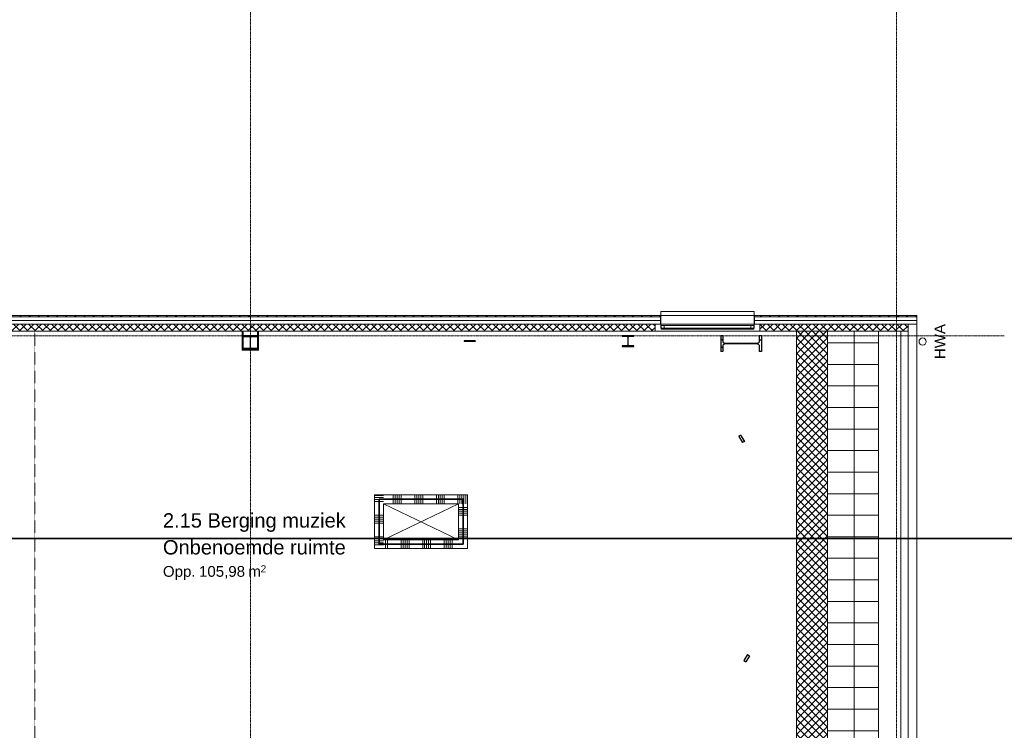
# Model space of a CAD drawing. Extents: x 0 to 92550, y 0 to 59400.
# Tile 74 of 94: x 47526 to 61239, y 28406 to 38299. Entities that reach past the tile are written whole.
import ezdxf
from ezdxf.xclip import XClip

# ---------------------------------------------------------------- set-up
doc = ezdxf.new("R2010")
doc.units = 0
doc.header["$MEASUREMENT"] = 0
doc.header["$XCLIPFRAME"] = 0
for name, pattern in [('Streep-punt fijn', [1251.000023, 626.000023, -312.5, 0, -312.5]), ('Streep-streepje', [1300, 1000, -100, 100, -100]), ('Streeplijn fijn', [234.119993, 155.999994, -78.119999]), ('Streeplijn grof', [937.5, 625, -312.5]), ('Wipeout_Contour', [100000, 0, -100000])]:
    doc.linetypes.add(name, pattern=pattern)
for name, color, linetype in [('ZZ 21 Buitenwand algemeen', 7, 'Continuous'), ('ZZ 22 Binnenwand metal stud', 7, 'Continuous'), ('ZZ 27 Gootconstructies', 7, 'Continuous'), ('ZZ 28 HDC staalconstructies', 7, 'Continuous'), ('ZZ 31 Ventilatieroosters', 7, 'Continuous'), ('ZZ 31 Waterslagen', 7, 'Continuous'), ('ZZ 34 Balustrades', 7, 'Continuous'), ('ZZ 41 Buitenwandafwerking gevelhout', 7, 'Continuous'), ('ZZ 42 Aftimmerwerk algemeen', 7, 'Continuous'), ('ZZ 47 Dakafwerking metalen dakbedekking', 7, 'Continuous'), ('ZZ 52 Hemelwaterafvoeren', 7, 'Continuous'), ('ZZ A Stramien', 7, 'Continuous'), ('ZZ Aankleding 2D tek', 7, 'Continuous'), ('ZZ B Bouwbesluitlijnen', 7, 'Continuous'), ('ZZ Info_tekst Algemeen', 7, 'Continuous'), ('ZZ Markers doorsnede', 7, 'Continuous'), ('ZZ Zone Gebruiksruimten', 7, 'Continuous')]:
    doc.layers.add(name, color=color, linetype=linetype)
doc.styles.add('GENERATED_STYLE_2', font='arial.ttf')
pattern_1 = [(45, (5738.87, 6500), (-63.63961, 63.63961), [])]
pattern_2 = [(225, (5738.87, 6500), (-53.03301, 53.03301), []), (315, (5738.87, 6500), (53.03301, 53.03301), [])]
pattern_3 = [(45, (5738.87, 6500), (-159.099, 159.099), []), (45, (5685.83, 6553.03), (-159.099, 159.099), [])]

# ---------------------------------------------------------------- blocks, each defined once
blk = doc.blocks.new('*X142')
at = {"layer": 'ZZ 22 Binnenwand metal stud', "color": 7, "linetype": 'Continuous', "lineweight": 5, "ltscale": 0.01}
for p, q in [((52594, 31673), (52481, 31673)), ((52594, 31645), (52509, 31645)), ((52594, 31618), (52536, 31618)), ((52594, 31590), (52564, 31590))]:
    blk.add_line(p, q, dxfattribs=at)
blk = doc.blocks.new('*X143')
at = {"layer": 'ZZ 22 Binnenwand metal stud', "color": 7, "linetype": 'Continuous', "lineweight": 5, "ltscale": 0.01}
for p, q in [((52594, 30990), (52524, 30990)), ((52594, 31018), (52552, 31018)), ((52594, 31045), (52579, 31045))]:
    blk.add_line(p, q, dxfattribs=at)
blk = doc.blocks.new('*X144')
at = {"layer": 'ZZ 22 Binnenwand metal stud', "color": 7, "linetype": 'Continuous', "lineweight": 5, "ltscale": 0.01}
for p, q in [((52481, 31673), (52469, 31673)), ((52509, 31645), (52469, 31645)), ((52536, 31618), (52469, 31618)), ((52564, 31590), (52469, 31590))]:
    blk.add_line(p, q, dxfattribs=at)
blk = doc.blocks.new('*X145')
at = {"layer": 'ZZ 22 Binnenwand metal stud', "color": 7, "linetype": 'Continuous', "lineweight": 5, "ltscale": 0.01}
for p, q in [((52594, 31400), (52469, 31400)), ((52594, 31373), (52469, 31373)), ((52594, 31345), (52469, 31345)), ((52594, 31318), (52469, 31318)), ((52594, 31290), (52469, 31290)), ((52594, 31100), (52469, 31100)), ((52594, 31073), (52469, 31073))]:
    blk.add_line(p, q, dxfattribs=at)
blk = doc.blocks.new('*X146')
at = {"layer": 'ZZ 22 Binnenwand metal stud', "color": 7, "linetype": 'Continuous', "lineweight": 5, "ltscale": 0.01}
for p, q in [((52579, 31045), (52469, 31045)), ((52552, 31018), (52469, 31018)), ((52524, 30990), (52469, 30990))]:
    blk.add_line(p, q, dxfattribs=at)
blk = doc.blocks.new('*X147')
at = {"layer": 'ZZ 22 Binnenwand metal stud', "color": 7, "linetype": 'Continuous', "lineweight": 5, "ltscale": 0.01}
for p, q in [((53657, 31560), (53657, 31578)), ((53684, 31560), (53684, 31605)), ((53711, 31560), (53711, 31633)), ((53739, 31560), (53739, 31660))]:
    blk.add_line(p, q, dxfattribs=at)
blk = doc.blocks.new('*X148')
at = {"layer": 'ZZ 22 Binnenwand metal stud', "color": 7, "linetype": 'Continuous', "lineweight": 5, "ltscale": 0.01}
for p, q in [((53657, 31578), (53657, 31685)), ((53684, 31605), (53684, 31685)), ((53711, 31633), (53711, 31685)), ((53739, 31660), (53739, 31685))]:
    blk.add_line(p, q, dxfattribs=at)
blk = doc.blocks.new('*X149')
at = {"layer": 'ZZ 22 Binnenwand metal stud', "color": 7, "linetype": 'Continuous', "lineweight": 5, "ltscale": 0.01}
for p, q in [((52729, 31560), (52729, 31685)), ((52757, 31560), (52757, 31685)), ((52784, 31560), (52784, 31685)), ((52811, 31560), (52811, 31685)), ((52839, 31560), (52839, 31685)), ((53029, 31560), (53029, 31685)), ((53057, 31560), (53057, 31685)), ((53084, 31560), (53084, 31685)), ((53111, 31560), (53111, 31685)), ((53139, 31560), (53139, 31685)), ((53329, 31560), (53329, 31685)), ((53357, 31560), (53357, 31685)), ((53384, 31560), (53384, 31685)), ((53411, 31560), (53411, 31685)), ((53439, 31560), (53439, 31685)), ((53629, 31560), (53629, 31685))]:
    blk.add_line(p, q, dxfattribs=at)
blk = doc.blocks.new('*X152')
at = {"layer": 'ZZ 22 Binnenwand metal stud', "color": 7, "linetype": 'Continuous', "lineweight": 5, "ltscale": 0.01}
for p, q in [((53639, 31510), (53764, 31510)), ((53639, 31482), (53764, 31482)), ((53639, 31455), (53764, 31455)), ((53639, 31427), (53764, 31427)), ((53639, 31400), (53764, 31400)), ((53639, 31210), (53764, 31210)), ((53639, 31182), (53764, 31182)), ((53639, 31155), (53764, 31155)), ((53639, 31127), (53764, 31127)), ((53639, 31100), (53764, 31100))]:
    blk.add_line(p, q, dxfattribs=at)
blk = doc.blocks.new('*X206')
at = {"layer": 'ZZ 22 Binnenwand metal stud', "color": 7, "linetype": 'Continuous', "lineweight": 5, "ltscale": 0.01}
for p, q in [((52621, 31060), (52621, 30935)), ((52649, 31060), (52649, 30935)), ((52839, 31060), (52839, 30935)), ((52866, 31060), (52866, 30935)), ((52894, 31060), (52894, 30935)), ((52921, 31060), (52921, 30935)), ((52949, 31060), (52949, 30935)), ((53139, 31060), (53139, 30935)), ((53166, 31060), (53166, 30935)), ((53194, 31060), (53194, 30935)), ((53221, 31060), (53221, 30935)), ((53249, 31060), (53249, 30935)), ((53439, 31060), (53439, 30935)), ((53466, 31060), (53466, 30935)), ((53494, 31060), (53494, 30935)), ((53521, 31060), (53521, 30935)), ((53549, 31060), (53549, 30935))]:
    blk.add_line(p, q, dxfattribs=at)
blk = doc.blocks.new('Drawing_1_1', base_point=(5739, 6500))
at = {"layer": 'ZZ 21 Buitenwand algemeen', "linetype": 'Continuous', "lineweight": 0, "true_color": 0x000000}
h = blk.add_hatch(dxfattribs=at)
h.set_pattern_fill('415_Isolatie_ruit_0001', color=18, style=0, pattern_type=2)
h.set_pattern_definition(pattern_2)
h.paths.add_polyline_path([(43428, 34061), (43428, 33961), (56377, 33961), (56377, 34061)])
at = {"layer": 'ZZ 28 HDC staalconstructies', "linetype": 'Continuous', "lineweight": 0, "true_color": 0x000000}
h = blk.add_hatch(dxfattribs=at)
h.set_pattern_fill('515_Staal_0001', color=18, style=0, pattern_type=2)
h.set_pattern_definition([(315, (50638.87, 33710), (159.1, 159.1), []), (315, (50585.83, 33656.97), (159.1, 159.1), [])])
h.paths.add_polyline_path([(50839, 33710), (50839, 33720), (50760, 33720, -0.414214), (50742, 33738), (50742, 33872, -0.414214), (50760, 33890), (50839, 33890), (50839, 33900), (50639, 33900), (50639, 33890), (50718, 33890, -0.414214), (50736, 33872), (50736, 33738, -0.414214), (50718, 33720), (50639, 33720), (50639, 33710)])
h = blk.add_hatch(dxfattribs=at)
h.set_pattern_fill('515_Staal_0001', color=18, style=0, pattern_type=2)
h.set_pattern_definition([(315, (55918.87, 33748), (159.1, 159.1), []), (315, (55865.83, 33694.97), (159.1, 159.1), [])])
h.paths.add_polyline_path([(56079, 33748), (56079, 33757), (56017, 33757, -0.414214), (56002, 33772), (56002, 33876, -0.414214), (56017, 33891), (56079, 33891), (56079, 33900), (55919, 33900), (55919, 33891), (55981, 33891, -0.414214), (55996, 33876), (55996, 33772, -0.414214), (55981, 33757), (55919, 33757), (55919, 33748)])
h = blk.add_hatch(dxfattribs=at)
h.set_pattern_fill('515_Staal_0001', color=18, style=0, pattern_type=2)
h.set_pattern_definition([(135, (5738.87, 6500), (159.099, 159.099), []), (135, (5685.83, 6446.97), (159.099, 159.099), [])])
h.paths.add_polyline_path([(57291, 33680), (57320, 33680), (57320, 33768), (57327, 33777), (57344, 33784), (57369, 33786), (57778, 33786), (57802, 33784), (57820, 33777), (57826, 33768), (57826, 33680), (57856, 33680), (57856, 33900), (57826, 33900), (57826, 33811), (57820, 33803), (57802, 33796), (57778, 33794), (57369, 33794), (57344, 33796), (57327, 33803), (57320, 33811), (57320, 33900), (57291, 33900)])
h = blk.add_hatch(dxfattribs=at)
h.set_pattern_fill('515_Staal_0001', color=18, style=0, pattern_type=2)
h.set_pattern_definition(pattern_3)
h.paths.add_polyline_path([(53716, 33830), (53716, 33818), (53872, 33818), (53872, 33830)])
h = blk.add_hatch(dxfattribs=at)
h.set_pattern_fill('515_Staal_0001', color=18, style=0, pattern_type=2)
h.set_pattern_definition(pattern_3)
h.paths.add_polyline_path([(57620, 32428), (57567, 32513), (57540, 32496), (57593, 32411)])
h = blk.add_hatch(dxfattribs=at)
h.set_pattern_fill('515_Staal_0001', color=18, style=0, pattern_type=2)
h.set_pattern_definition(pattern_3)
h.paths.add_polyline_path([(57637, 29360), (57691, 29445), (57664, 29462), (57610, 29378)])
at = {"layer": 'ZZ 41 Buitenwandafwerking gevelhout', "linetype": 'Continuous', "lineweight": 0, "true_color": 0x000000}
h = blk.add_hatch(dxfattribs=at)
h.set_pattern_fill('310_Naaldhout__01__0001', color=18, style=0, pattern_type=2)
h.set_pattern_definition(pattern_1)
h.paths.add_polyline_path([(56451, 34182), (43521, 34182), (43521, 34161), (56451, 34161)])
h = blk.add_hatch(dxfattribs=at)
h.set_pattern_fill('310_Naaldhout__01__0001', color=18, style=0, pattern_type=2)
h.set_pattern_definition(pattern_1)
h.paths.add_polyline_path([(60021, 34182), (57761, 34182), (57761, 34161), (60000, 34161)])
h = blk.add_hatch(dxfattribs=at)
h.set_pattern_fill('310_Naaldhout__01__0001', color=18, style=0, pattern_type=2)
h.set_pattern_definition(pattern_1)
h.paths.add_polyline_path([(60000, 34161), (60021, 34161), (60021, 34182)])
at = {"layer": 'ZZ 42 Aftimmerwerk algemeen', "linetype": 'Continuous', "lineweight": 0, "true_color": 0x7f7f7f}
for points in [[(50639, 33710), (50639, 33961), (50627, 33961), (50627, 33710)], [(50851, 33710), (50851, 33961), (50839, 33961), (50839, 33710)], [(50627, 33710), (50627, 33698), (50639, 33710)], [(50639, 33710), (50627, 33698), (50639, 33698)], [(50839, 33710), (50639, 33710), (50639, 33698), (50839, 33698)], [(50839, 33710), (50851, 33698), (50851, 33710)], [(50839, 33698), (50851, 33698), (50839, 33710)]]:
    blk.add_hatch(color=8, dxfattribs=at).paths.add_polyline_path(points)
at = {"layer": 'ZZ 47 Dakafwerking metalen dakbedekking', "linetype": 'Continuous', "lineweight": 0, "true_color": 0x000000}
h = blk.add_hatch(dxfattribs=at)
h.set_pattern_fill('415_Isolatie_ruit_0001', color=18, style=0, pattern_type=2)
h.set_pattern_definition([(315, (5738.87, 6500), (53.03301, 53.03301), []), (45, (5738.87, 6500), (-53.03301, 53.03301), [])])
h.paths.add_polyline_path([(58777, 33961), (58344, 33961), (58344, 11439), (58777, 11439)])
h = blk.add_hatch(dxfattribs=at)
h.set_pattern_fill('930_Lijnen_vert_300_0001', color=18, style=0, pattern_type=2)
h.set_pattern_definition([(180, (59738.87, 22700), (0, 300), [])])
h.paths.add_polyline_path([(59486, 11439), (59486, 33961), (58777, 33961), (58777, 11439)])
at = {"layer": 'ZZ 21 Buitenwand algemeen', "color": 7, "linetype": 'Continuous', "lineweight": 15, "ltscale": 0.01}
for p, q in [((56377, 34061), (56377, 33961)), ((56377, 34061), (56377, 33961)), ((57835, 34061), (57835, 33961)), ((57835, 34061), (57835, 33961))]:
    blk.add_line(p, q, dxfattribs=at)
at = {"layer": 'ZZ 21 Buitenwand algemeen', "color": 7, "linetype": 'Continuous', "lineweight": 5, "ltscale": 0.01}
blk.add_line((57835, 33961), (56377, 33961), dxfattribs=at)
at = {"layer": 'ZZ 21 Buitenwand algemeen', "color": 7, "linetype": 'Continuous', "lineweight": 15, "ltscale": 0.01, "flags": 128}
for points in [[(56377, 34061), (43428, 34061)], [(43428, 33961), (56377, 33961)]]:
    blk.add_lwpolyline(points, dxfattribs=at)
at = {"layer": 'ZZ 22 Binnenwand metal stud', "color": 7, "linetype": 'Continuous', "lineweight": 15, "ltscale": 0.01, "flags": 128}
for points in [[(52469, 31685), (52594, 31685)], [(52469, 31685), (52469, 30935)], [(53764, 31685), (52594, 31685)], [(53764, 31685), (53764, 31560)], [(52594, 31060), (52594, 31560)], [(52594, 31560), (53639, 31560)], [(53639, 31560), (53639, 31060)], [(53764, 30935), (53764, 31560)], [(53639, 31060), (52594, 31060)], [(52469, 30935), (52594, 30935)], [(52594, 30935), (53639, 30935)], [(53764, 30935), (53639, 30935)]]:
    blk.add_lwpolyline(points, dxfattribs=at)
at = {"layer": 'ZZ 27 Gootconstructies', "color": 7, "linetype": 'Continuous', "lineweight": 9, "ltscale": 0.01}
for p, q in [((59146, 33961), (59146, 11439)), ((59146, 33961), (59800, 33961)), ((59800, 33961), (59800, 11439))]:
    blk.add_line(p, q, dxfattribs=at)
at = {"layer": 'ZZ 28 HDC staalconstructies', "color": 7, "linetype": 'Continuous', "lineweight": 25, "ltscale": 0.01}
for p, q in [((57291, 33900), (57291, 33680)), ((57320, 33900), (57291, 33900)), ((57320, 33900), (57320, 33811)), ((57826, 33900), (57826, 33811)), ((57856, 33900), (57826, 33900)), ((57856, 33900), (57856, 33680)), ((53716, 33830), (53716, 33818)), ((53872, 33830), (53716, 33830)), ((53872, 33818), (53716, 33818)), ((53872, 33830), (53872, 33818)), ((57320, 33811), (57327, 33803)), ((57327, 33777), (57320, 33768)), ((57320, 33768), (57320, 33680)), ((57826, 33811), (57820, 33803)), ((57820, 33777), (57826, 33768)), ((57826, 33768), (57826, 33680)), ((57320, 33680), (57291, 33680)), ((57856, 33680), (57826, 33680)), ((57567, 32513), (57540, 32496)), ((57567, 32513), (57620, 32428)), ((57540, 32496), (57593, 32411)), ((57620, 32428), (57593, 32411)), ((57664, 29462), (57610, 29378)), ((57610, 29378), (57637, 29360)), ((57691, 29445), (57637, 29360)), ((57664, 29462), (57691, 29445))]:
    blk.add_line(p, q, dxfattribs=at)
at = {"layer": 'ZZ 28 HDC staalconstructies', "color": 7, "linetype": 'Continuous', "lineweight": 25, "ltscale": 0.01, "flags": 128}
for points in [[(50839, 33710), (50839, 33720), (50760, 33720, -0.414214), (50742, 33738), (50742, 33872, -0.414214), (50760, 33890), (50839, 33890), (50839, 33900), (50639, 33900), (50639, 33890), (50718, 33890, -0.414214), (50736, 33872), (50736, 33738, -0.414214), (50718, 33720), (50639, 33720), (50639, 33710)], [(56079, 33748), (56079, 33757), (56017, 33757, -0.414214), (56002, 33772), (56002, 33876, -0.414214), (56017, 33891), (56079, 33891), (56079, 33900), (55919, 33900), (55919, 33891), (55981, 33891, -0.414214), (55996, 33876), (55996, 33772, -0.414214), (55981, 33757), (55919, 33757), (55919, 33748)]]:
    blk.add_lwpolyline(points, format="xyb", close=True, dxfattribs=at)
for points in [[(57327, 33803), (57344, 33796), (57369, 33794), (57778, 33794), (57802, 33796), (57820, 33803)], [(57820, 33777), (57802, 33784), (57778, 33786), (57369, 33786), (57344, 33784), (57327, 33777)]]:
    blk.add_lwpolyline(points, dxfattribs=at)
at = {"layer": 'ZZ 31 Ventilatieroosters', "color": 7, "linetype": 'Continuous', "lineweight": 5, "ltscale": 0.01}
for p, q in [((56461, 34042), (57751, 34042)), ((56461, 33989), (56461, 34042)), ((56501, 34042), (56501, 33989)), ((57711, 34042), (57711, 33989)), ((57751, 34042), (57751, 33989)), ((57751, 33989), (56461, 33989))]:
    blk.add_line(p, q, dxfattribs=at)
at = {"layer": 'ZZ 31 Waterslagen', "color": 7, "linetype": 'Continuous', "lineweight": 9, "ltscale": 0.01}
for p, q in [((57756, 34236), (56456, 34236)), ((56456, 34236), (56456, 34005)), ((57756, 34236), (57756, 34005)), ((57756, 34005), (56456, 34005))]:
    blk.add_line(p, q, dxfattribs=at)
at = {"layer": 'ZZ 41 Buitenwandafwerking gevelhout', "color": 7, "linetype": 'Continuous', "lineweight": 9, "ltscale": 0.01}
for p, q in [((56451, 34161), (43503, 34161)), ((56451, 34182), (56451, 34161)), ((56451, 34182), (56451, 34161)), ((57761, 34182), (57761, 34161)), ((57761, 34182), (57761, 34161)), ((60000, 34161), (57761, 34161)), ((60000, 34161), (60021, 34161))]:
    blk.add_line(p, q, dxfattribs=at)
at = {"layer": 'ZZ 41 Buitenwandafwerking gevelhout', "color": 7, "linetype": 'Continuous', "lineweight": 5, "ltscale": 0.01}
for p, q in [((56451, 34161), (56451, 34111)), ((56451, 34161), (56451, 34111)), ((57761, 34161), (57761, 34111)), ((57761, 34161), (57761, 34111)), ((56451, 34111), (43462, 34111)), ((56451, 34111), (56451, 34061)), ((56451, 34111), (56451, 34061)), ((57761, 34061), (56451, 34061)), ((57761, 34111), (57761, 34061)), ((57761, 34111), (57761, 34061))]:
    blk.add_line(p, q, dxfattribs=at)
at = {"layer": 'ZZ 41 Buitenwandafwerking gevelhout', "color": 7, "linetype": 'Continuous', "lineweight": 9, "ltscale": 0.01, "flags": 128}
for points in [[(56451, 34182), (43521, 34182)], [(60021, 34182), (57761, 34182)], [(60021, 34182), (60021, 34161)]]:
    blk.add_lwpolyline(points, dxfattribs=at)
at = {"layer": 'ZZ 41 Buitenwandafwerking gevelhout', "color": 7, "linetype": 'Continuous', "lineweight": 5, "ltscale": 0.01, "flags": 128}
blk.add_lwpolyline([(43418, 34061), (56451, 34061)], dxfattribs=at)
at = {"layer": 'ZZ 42 Aftimmerwerk algemeen', "color": 7, "linetype": 'Continuous', "lineweight": 9, "ltscale": 0.01, "flags": 128}
for points in [[(50627, 33961), (50639, 33961)], [(50627, 33961), (50627, 33710)], [(50639, 33710), (50639, 33961)], [(50851, 33961), (50839, 33961)], [(50839, 33961), (50839, 33710)], [(50851, 33710), (50851, 33961)], [(50627, 33698), (50627, 33710)], [(50627, 33698), (50851, 33698)], [(50839, 33710), (50639, 33710)], [(50851, 33698), (50851, 33710)]]:
    blk.add_lwpolyline(points, dxfattribs=at)
at = {"layer": 'ZZ 47 Dakafwerking metalen dakbedekking', "color": 7, "linetype": 'Continuous', "lineweight": 9, "ltscale": 0.01}
for p, q in [((58777, 33961), (58344, 33961)), ((58344, 33961), (58344, 11439)), ((58777, 33961), (58777, 11439))]:
    blk.add_line(p, q, dxfattribs=at)
at = {"layer": 'ZZ 47 Dakafwerking metalen dakbedekking', "color": 7, "linetype": 'Streeplijn fijn', "lineweight": 5, "ltscale": 0.01, "flags": 128}
for points in [[(47739, 33961), (58777, 33961)], [(47739, 11436), (47739, 33961)]]:
    blk.add_lwpolyline(points, dxfattribs=at)
at = {"layer": 'ZZ 47 Dakafwerking metalen dakbedekking', "color": 7, "linetype": 'Continuous', "lineweight": 9, "ltscale": 0.01, "flags": 128}
for points in [[(58777, 33961), (59486, 33961)], [(59486, 33961), (59486, 11439)]]:
    blk.add_lwpolyline(points, dxfattribs=at)
at = {"layer": 'ZZ A Stramien', "color": 7, "linetype": 'Streep-punt fijn', "lineweight": 9, "ltscale": 0.01}
blk.add_line((50739, 6500), (50739, 52900), dxfattribs=at)
at = {"layer": 'ZZ Aankleding 2D tek', "color": 7, "linetype": 'Continuous', "lineweight": 5, "ltscale": 0.01}
for p, q in [((52594, 31060), (53639, 31560)), ((53639, 31060), (52594, 31560))]:
    blk.add_line(p, q, dxfattribs=at)
at = {"layer": 'ZZ B Bouwbesluitlijnen', "color": 255, "linetype": 'Continuous', "lineweight": 0, "ltscale": 0.01, "flags": 128}
blk.add_lwpolyline([(28371, 28002), (52706, 28002), (52706, 24698), (50606, 24698), (50606, 11218), (60021, 11218), (60021, 34182), (43521, 34182), (43521, 48182), (20739, 48182), (19796, 47414), (19796, 40013), (23639, 40013), (23639, 38400), (28371, 38400)], close=True, dxfattribs=at)
at = {"layer": 'ZZ B Bouwbesluitlijnen', "color": 1, "linetype": 'Streeplijn grof', "lineweight": 35, "ltscale": 0.01, "flags": 128}
for points in [[(52531, 31622), (52531, 30997)], [(52531, 30997), (52531, 31622)], [(52531, 31622), (53701, 31622)], [(53701, 31622), (52531, 31622)], [(53701, 31622), (53701, 30997)], [(53701, 30997), (53701, 31622)], [(52531, 30997), (53701, 30997)], [(53701, 30997), (52531, 30997)]]:
    blk.add_lwpolyline(points, dxfattribs=at)
at = {"layer": 'ZZ Zone Gebruiksruimten', "color": 255, "linetype": 'Continuous', "lineweight": 0, "ltscale": 0.01, "flags": 128}
for points in [[(43199, 33755), (43199, 28257), (43351, 28257), (43351, 28155), (50660, 28155), (50660, 28232), (50817, 28232), (50817, 28155), (52859, 28155), (52859, 24670), (58344, 24670), (58344, 33961), (50851, 33961), (50851, 33698), (50627, 33698), (50627, 33961), (43251, 33961), (43251, 33755)], [(52469, 30935), (52469, 31685), (53764, 31685), (53764, 30935)]]:
    blk.add_lwpolyline(points, close=True, dxfattribs=at)
at = {"layer": 'ZZ 34 Balustrades', "color": 7, "linetype": 'Continuous', "lineweight": 25, "ltscale": 0.01}
for name in ['*X149', '*X148', '*X144', '*X142', '*X147', '*X152', '*X145', '*X146', '*X143', '*X206']:
    blk.add_blockref(name, (0, 0), dxfattribs=at)
at = {"layer": 'ZZ Info_tekst Algemeen', "color": 7, "linetype": 'Continuous', "lineweight": 5, "insert": (60342, 33818), "char_height": 150, "attachment_point": 5, "rotation": 90, "style": 'GENERATED_STYLE_2'}
blk.add_mtext('\\A1;{\\pqc;\\fArial|b0|i0|c0|p0;\\W1.000000;HWA}', dxfattribs=at)
at = {"layer": 'ZZ Zone Gebruiksruimten', "color": 7, "linetype": 'Continuous', "lineweight": 5, "attachment_point": 1, "style": 'GENERATED_STYLE_2'}
for s, insert, char_height in [('\\A1;{\\pql;\\pt0;\\fArial|b0|i0|c0|p0;\\W1.000000;2.15 Berging muziek}', (49521, 31428), 200), ('\\A1;{\\pql;\\pt0;\\fArial|b0|i0|c0|p0;\\W1.000000;Onbenoemde ruimte}', (49521, 31054), 200), ('\\A1;{\\pql;\\pt0;\\fArial|b0|i0|c0|p0;\\W1.000000;Opp. }', (49521, 30693), 150), ('\\A1;{\\pql;\\fArial|b0|i0|c0|p0;\\W1.000000;105,98}', (50024, 30693), 150), ('\\A1;{\\pql;\\fArial|b0|i0|c0|p0;\\W1.000000; m}', (50653, 30693), 150), ('\\A1;{\\pql;\\fArial|b0|i0|c0|p0;\\W1.000000;2}', (50882, 30704), 100)]:
    blk.add_mtext(s, dxfattribs=dict(at, insert=insert, char_height=char_height))
at = {"color": 254, "linetype": 'Wipeout_Contour', "lineweight": 0, "ltscale": 260150.079957}
blk.add_wipeout([(60000, 34061), (60000, 11339), (60021, 11339), (60021, 34061)], dxfattribs=at).dxf.layer = 'ZZ 41 Buitenwandafwerking gevelhout'
at = {"color": 254, "linetype": 'Wipeout_Contour', "lineweight": 0, "ltscale": 260018.574238}
blk.add_wipeout([(59950, 34061), (59950, 11339), (60000, 11339), (60000, 34061)], dxfattribs=at).dxf.layer = 'ZZ 41 Buitenwandafwerking gevelhout'
at = {"layer": 'ZZ 41 Buitenwandafwerking gevelhout', "color": 7, "linetype": 'Continuous', "lineweight": 5, "ltscale": 0.01, "flags": 128}
for points in [[(60021, 34161), (60021, 34111)], [(60021, 34111), (60021, 34061)]]:
    blk.add_lwpolyline(points, dxfattribs=at)
at = {"layer": 'ZZ 41 Buitenwandafwerking gevelhout', "color": 7, "linetype": 'Continuous', "lineweight": 15, "ltscale": 0.01, "flags": 128}
blk.add_lwpolyline([(60021, 11339), (60021, 34061)], dxfattribs=at)
at = {"layer": 'ZZ 52 Hemelwaterafvoeren', "color": 7, "linetype": 'Continuous', "lineweight": 9, "ltscale": 0.01, "flags": 128}
blk.add_lwpolyline([(60051, 33818, -1), (60151, 33818, -1)], format="xyb", close=True, dxfattribs=at)
at = {"color": 254, "linetype": 'Wipeout_Contour', "lineweight": 0, "ltscale": 259833.36967}
blk.add_wipeout([(59900, 34061), (59900, 11339), (59950, 11339), (59950, 34061)], dxfattribs=at).dxf.layer = 'ZZ 41 Buitenwandafwerking gevelhout'
at = {"layer": 'ZZ 21 Buitenwand algemeen', "color": 7, "linetype": 'Continuous', "lineweight": 15, "ltscale": 0.01, "flags": 128}
blk.add_lwpolyline([(59900, 34061), (57835, 34061)], dxfattribs=at)
at = {"layer": 'ZZ 41 Buitenwandafwerking gevelhout', "color": 7, "linetype": 'Continuous', "lineweight": 5, "ltscale": 0.01}
for p, q in [((59950, 34111), (57761, 34111)), ((59900, 34061), (59950, 34061)), ((59900, 34061), (59950, 34061)), ((59950, 34111), (60000, 34111)), ((59950, 34061), (60000, 34061)), ((59950, 34061), (60000, 34061)), ((60000, 34111), (60021, 34111)), ((60000, 34061), (60021, 34061)), ((60000, 34061), (60021, 34061))]:
    blk.add_line(p, q, dxfattribs=at)
at = {"layer": 'ZZ 41 Buitenwandafwerking gevelhout', "color": 7, "linetype": 'Continuous', "lineweight": 5, "ltscale": 0.01, "flags": 128}
blk.add_lwpolyline([(57761, 34061), (59900, 34061)], dxfattribs=at)
at = {"layer": 'ZZ 41 Buitenwandafwerking gevelhout', "color": 7, "linetype": 'Continuous', "lineweight": 15, "ltscale": 0.01, "flags": 128}
blk.add_lwpolyline([(59900, 34061), (59900, 11339)], dxfattribs=at)
at = {"color": 254, "linetype": 'Wipeout_Contour', "lineweight": 0, "ltscale": 259494.183791}
blk.add_wipeout([(59800, 33961), (59800, 11439), (59900, 11439), (59900, 33961)], dxfattribs=at).dxf.layer = 'ZZ 21 Buitenwand algemeen'
at = {"layer": 'ZZ 21 Buitenwand algemeen', "linetype": 'Continuous', "lineweight": 0, "true_color": 0x000000}
h = blk.add_hatch(dxfattribs=at)
h.set_pattern_fill('415_Isolatie_ruit_0001', color=18, style=0, pattern_type=2)
h.set_pattern_definition(pattern_2)
h.paths.add_polyline_path([(59900, 34061), (57835, 34061), (57835, 33961), (59800, 33961)])
h = blk.add_hatch(dxfattribs=at)
h.set_pattern_fill('415_Isolatie_ruit_0001', color=18, style=0, pattern_type=2)
h.set_pattern_definition(pattern_2)
h.paths.add_polyline_path([(59800, 33961), (59900, 33961), (59900, 34061)])
at = {"layer": 'ZZ 21 Buitenwand algemeen', "color": 7, "linetype": 'Continuous', "lineweight": 15, "ltscale": 0.01}
blk.add_line((59800, 33961), (59900, 33961), dxfattribs=at)
blk.add_line((59800, 33961), (59900, 33961), dxfattribs=at)
at = {"layer": 'ZZ 21 Buitenwand algemeen', "color": 7, "linetype": 'Continuous', "lineweight": 15, "ltscale": 0.01, "flags": 128}
for points in [[(59900, 34061), (59900, 33961)], [(57835, 33961), (59800, 33961)], [(59800, 33961), (59800, 11439)], [(59900, 11439), (59900, 33961)]]:
    blk.add_lwpolyline(points, dxfattribs=at)
at = {"layer": 'ZZ A Stramien', "color": 7, "linetype": 'Streep-punt fijn', "lineweight": 9, "ltscale": 0.01}
for p, q in [((59739, 6500), (59739, 52900)), ((8789, 33900), (61239, 33900))]:
    blk.add_line(p, q, dxfattribs=at)
at = {"layer": 'ZZ Markers doorsnede', "color": 7, "linetype": 'Streep-streepje', "lineweight": 35, "ltscale": 0.01}
blk.add_line((7889, 31075), (62139, 31075), dxfattribs=at)

msp = doc.modelspace()

# ---------------------------------------------------------------- block references
at = {"color": 7, "linetype": 'Continuous', "lineweight": 25, "ltscale": 0.01}
ref = msp.add_blockref('Drawing_1_1', (5739, 6500), dxfattribs=at)
XClip(ref).set_block_clipping_path([(1000, 1000), (74950, 58400)])

doc.saveas('drawing.dxf')
